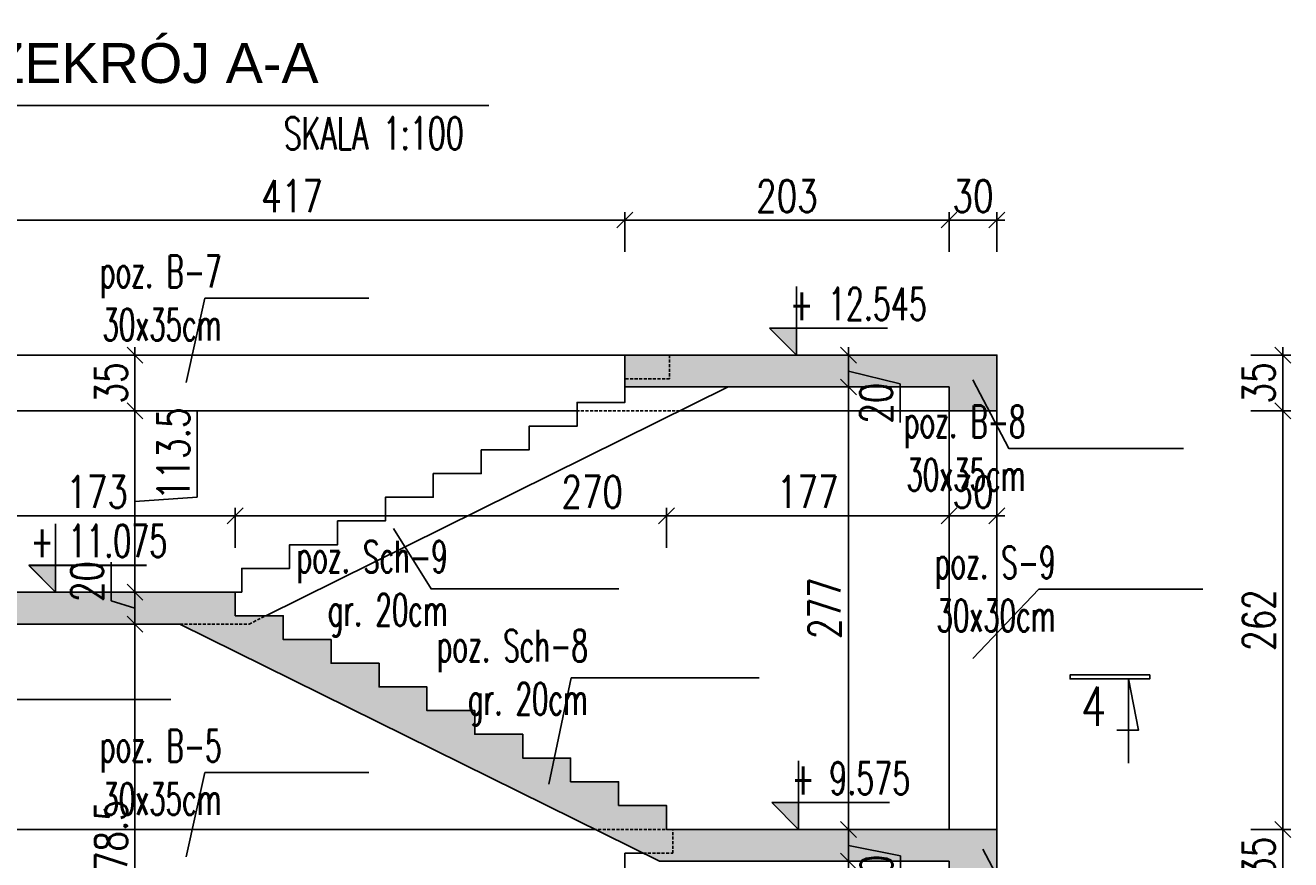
# Model space of a CAD drawing. Header units: millimetres. Extents: x -303 to 588072, y -379 to 357555.
# Tile 20 of 88: x 538080 to 538873, y 337100 to 337623. Entities that reach past the tile are written whole.
import ezdxf

# ---------------------------------------------------------------- set-up
doc = ezdxf.new("R2010")
doc.units = ezdxf.units.MM
doc.header["$LTSCALE"] = 0.15
doc.header["$MEASUREMENT"] = 0
doc.header["$PDSIZE"] = -5
doc.linetypes.add('DASHED', pattern=[19.05, 12.7, -6.35])
for name, color, linetype in [('1', 2, 'Continuous'), ('3', 4, 'Continuous'), ('5', 8, 'Continuous'), ('RFD_1', 2, 'Continuous'), ('RFD_2', 4, 'DASHED'), ('RFD_3', 4, 'Continuous'), ('RFD_5', 8, 'Continuous'), ('RFD_5 @ 10', 8, 'Continuous')]:
    doc.layers.add(name, color=color, linetype=linetype)
doc.styles.add('ARIAL', font='arial.ttf')
doc.styles.get("Standard").update_dxf_attribs({"font": 'simplex.shx', "width": 0.75})
doc.styles.add('txt3', font='simplex.shx', dxfattribs={"width": 0.75, "height": 20})
doc.dimstyles.new('opis 1.1', dxfattribs={"dimscale": 0, "dimtxt": 2, "dimasz": 1, "dimexe": 0.5, "dimexo": 1, "dimgap": 0, "dimtad": 0, "dimdec": 1, "dimrnd": 0.5, "dimdsep": 46, "dimtxsty": 'Standard', "dimblk1": 'OBLIQUE', "dimblk2": 'OBLIQUE', "dimsah": 1, "dimcen": 1, "dimdle": 0.5, "dimclrd": 256, "dimclre": 256, "dimclrt": 4, "dimadec": 0, "dimazin": 2, "dimtm": 1e-09, "dimtfac": 0.75, "dimtdec": 1, "dimtmove": 0, "dimatfit": 3, "dimfxl": 0, "dimtvp": 0.75, "dimtolj": 1, "dimtzin": 0, "dimlwd": -1, "dimlwe": -1, "dimarcsym": 0})

# ---------------------------------------------------------------- blocks, each defined once
blk = doc.blocks.new('asdddd')
at = {"layer": '5'}
blk.add_line((538151.36, 335098.69), (538077.55, 335098.69), dxfattribs=at)
at = {"layer": 'RFD_5'}
for points in [[(538094.32, 335124.77), (538094.32, 335098.69)], [(538077.55, 335098.69), (538094.32, 335081.92)], [(538094.32, 335081.92), (538094.32, 335098.69)]]:
    blk.add_lwpolyline(points, dxfattribs=at)
blk = doc.blocks.new('324r232')
at = {"layer": 'RFD_5'}
blk.add_hatch(color=256, dxfattribs=at).paths.add_polyline_path([(0, 16.56), (-16.56, 16.56), (0, 0)])
at = {"layer": '5'}
blk.add_line((56.33, 16.56), (-16.56, 16.56), dxfattribs=at)
at = {"layer": 'RFD_5'}
for points in [[(0, 42.33), (0, 16.56)], [(-16.56, 16.56), (0, 0)], [(0, 0), (0, 16.56)]]:
    blk.add_lwpolyline(points, dxfattribs=at)
blk = doc.blocks.new('_Oblique')
at = {"color": 0, "linetype": 'ByBlock', "lineweight": -2}
blk.add_line((-0.5, -0.5), (0.5, 0.5), dxfattribs=at)
blk = doc.blocks.new('*D1059')
at = {"layer": 'Defpoints', "color": 0, "lineweight": 80}
for p in [(537762.99, 337232.65), (538009, 337232.65), (538084.16, 337119)]:
    blk.add_point(p, dxfattribs=at)
at = {"layer": 'RFD_5'}
for p, q in [((537782.99, 337232.65), (537757.99, 337232.65)), ((537762.99, 337114), (537762.99, 337237.65)), ((537782.99, 337119), (537757.99, 337119))]:
    blk.add_line(p, q, dxfattribs=at)
at = {"layer": 'RFD_5', "xscale": 10, "yscale": 10, "zscale": 10}
for p, rotation in [((537762.99, 337232.65), 90), ((537762.99, 337119), 270)]:
    blk.add_blockref('_Oblique', p, dxfattribs=dict(at, rotation=rotation))
at = {"layer": 'RFD_5', "color": 4, "insert": (537747.99, 337175.82), "char_height": 20, "attachment_point": 5, "rotation": 90}
blk.add_mtext('\\A1;113.5', dxfattribs=at)
blk = doc.blocks.new('*D1063')
at = {"layer": 'Defpoints', "color": 0, "lineweight": 80}
for p in [(538689, 337416.15), (538689, 337381.15), (538868, 337381.15)]:
    blk.add_point(p, dxfattribs=at)
at = {"layer": 'RFD_5'}
for p, q in [((538868, 337421.15), (538868, 337376.15)), ((538848, 337416.15), (538873, 337416.15)), ((538848, 337381.15), (538873, 337381.15))]:
    blk.add_line(p, q, dxfattribs=at)
at = {"layer": 'RFD_5', "xscale": 10, "yscale": 10, "zscale": 10}
for p, rotation in [((538868, 337416.15), 90), ((538868, 337381.15), 270)]:
    blk.add_blockref('_Oblique', p, dxfattribs=dict(at, rotation=rotation))
at = {"layer": 'RFD_5', "color": 4, "insert": (538853, 337398.65), "char_height": 20, "attachment_point": 5, "rotation": 90}
blk.add_mtext('\\A1;35', dxfattribs=at)
blk = doc.blocks.new('*D1064')
at = {"layer": 'Defpoints', "color": 0, "lineweight": 80}
for p in [(538689, 337381.15), (538689, 337119), (538868.01, 337119)]:
    blk.add_point(p, dxfattribs=at)
at = {"layer": 'RFD_5'}
for p, q in [((538848.01, 337381.15), (538873.01, 337381.15)), ((538868.01, 337386.15), (538868.01, 337114)), ((538848.01, 337119), (538873.01, 337119))]:
    blk.add_line(p, q, dxfattribs=at)
at = {"layer": 'RFD_5', "xscale": 10, "yscale": 10, "zscale": 10}
for p, rotation in [((538868.01, 337381.15), 90), ((538868.01, 337119), 270)]:
    blk.add_blockref('_Oblique', p, dxfattribs=dict(at, rotation=rotation))
at = {"layer": 'RFD_5', "color": 4, "insert": (538853.01, 337250.08), "char_height": 20, "attachment_point": 5, "rotation": 90}
blk.add_mtext('\\A1;262', dxfattribs=at)
blk = doc.blocks.new('*D1065')
at = {"layer": 'Defpoints', "color": 0, "lineweight": 80}
for p in [(538689, 337119), (538689, 337084), (538868.01, 337084)]:
    blk.add_point(p, dxfattribs=at)
at = {"layer": 'RFD_5'}
for p, q in [((538848.01, 337119), (538873.01, 337119)), ((538868.01, 337124), (538868.01, 337079)), ((538848.01, 337084), (538873.01, 337084))]:
    blk.add_line(p, q, dxfattribs=at)
at = {"layer": 'RFD_5', "xscale": 10, "yscale": 10, "zscale": 10}
for p, rotation in [((538868.01, 337119), 90), ((538868.01, 337084), 270)]:
    blk.add_blockref('_Oblique', p, dxfattribs=dict(at, rotation=rotation))
at = {"layer": 'RFD_5', "color": 4, "insert": (538853.01, 337101.5), "char_height": 20, "attachment_point": 5, "rotation": 90}
blk.add_mtext('\\A1;35', dxfattribs=at)
blk = doc.blocks.new('*D1082')
at = {"layer": 'Defpoints', "color": 0, "lineweight": 80}
for p in [(538149.15, 337267.65), (538167.29, 337267.65), (538167.98, 337247.65)]:
    blk.add_point(p, dxfattribs=at)
at = {"layer": 'RFD_5'}
for p, q in [((538134.15, 337286.43), (538134.15, 337262.15)), ((538149.15, 337242.65), (538149.15, 337272.65)), ((538134.15, 337262.15), (538149.15, 337257.65)), ((538157.29, 337267.65), (538144.15, 337267.65)), ((538157.98, 337247.65), (538144.15, 337247.65))]:
    blk.add_line(p, q, dxfattribs=at)
at = {"layer": 'RFD_5', "xscale": 10, "yscale": 10, "zscale": 10}
for p, rotation in [((538149.15, 337267.65), 90), ((538149.15, 337247.65), 270)]:
    blk.add_blockref('_Oblique', p, dxfattribs=dict(at, rotation=rotation))
at = {"layer": 'RFD_5', "color": 4, "insert": (538119.15, 337274.29), "char_height": 20, "attachment_point": 5, "rotation": 90}
blk.add_mtext('\\A1;20', dxfattribs=at)
blk = doc.blocks.new('*D1083')
at = {"layer": 'Defpoints', "color": 0, "lineweight": 80}
for p in [(538149.15, 337381.15), (538182.61, 337381.15), (538167.29, 337267.65)]:
    blk.add_point(p, dxfattribs=at)
at = {"layer": 'RFD_5'}
for p, q in [((538169.15, 337381.15), (538144.15, 337381.15)), ((538149.15, 337262.65), (538149.15, 337386.15)), ((538188.2, 337381.46), (538188.2, 337327.18)), ((538188.2, 337327.18), (538149.15, 337324.4)), ((538157.29, 337267.65), (538144.15, 337267.65))]:
    blk.add_line(p, q, dxfattribs=at)
at = {"layer": 'RFD_5', "xscale": 10, "yscale": 10, "zscale": 10}
for p, rotation in [((538149.15, 337381.15), 90), ((538149.15, 337267.65), 270)]:
    blk.add_blockref('_Oblique', p, dxfattribs=dict(at, rotation=rotation))
at = {"layer": 'RFD_5', "color": 4, "insert": (538173.2, 337354.32), "char_height": 20, "attachment_point": 5, "rotation": 90}
blk.add_mtext('\\A1;113.5', dxfattribs=at)
blk = doc.blocks.new('*D1084')
at = {"layer": 'Defpoints', "color": 0, "lineweight": 80}
for p in [(538149.15, 337416.15), (538183.86, 337416.15), (538182.61, 337381.15)]:
    blk.add_point(p, dxfattribs=at)
at = {"layer": 'RFD_5'}
for p, q in [((538149.15, 337376.15), (538149.15, 337421.15)), ((538169.15, 337416.15), (538144.15, 337416.15)), ((538169.15, 337381.15), (538144.15, 337381.15))]:
    blk.add_line(p, q, dxfattribs=at)
at = {"layer": 'RFD_5', "xscale": 10, "yscale": 10, "zscale": 10}
for p, rotation in [((538149.15, 337416.15), 90), ((538149.15, 337381.15), 270)]:
    blk.add_blockref('_Oblique', p, dxfattribs=dict(at, rotation=rotation))
at = {"layer": 'RFD_5', "color": 4, "insert": (538134.15, 337398.65), "char_height": 20, "attachment_point": 5, "rotation": 90}
blk.add_mtext('\\A1;35', dxfattribs=at)
blk = doc.blocks.new('*D1090')
at = {"layer": 'Defpoints', "color": 0, "lineweight": 80}
for p in [(538149.15, 337247.65), (538167.98, 337247.65), (538160.9, 336969)]:
    blk.add_point(p, dxfattribs=at)
at = {"layer": 'RFD_5'}
for p, q in [((538157.98, 337247.65), (538144.15, 337247.65)), ((538149.15, 336964), (538149.15, 337252.65)), ((538150.9, 336969), (538144.15, 336969))]:
    blk.add_line(p, q, dxfattribs=at)
at = {"layer": 'RFD_5', "xscale": 10, "yscale": 10, "zscale": 10}
for p, rotation in [((538149.15, 337247.65), 90), ((538149.15, 336969), 270)]:
    blk.add_blockref('_Oblique', p, dxfattribs=dict(at, rotation=rotation))
at = {"layer": 'RFD_5', "color": 4, "insert": (538134.15, 337108.32), "char_height": 20, "attachment_point": 5, "rotation": 90}
blk.add_mtext('\\A1;278.5', dxfattribs=at)
blk = doc.blocks.new('*D1095')
at = {"layer": 'Defpoints', "color": 0, "lineweight": 80}
for p in [(538582.75, 337099), (538596.05, 337099), (538590.97, 336819)]:
    blk.add_point(p, dxfattribs=at)
at = {"layer": 'RFD_5'}
for p, q in [((538596.05, 336814), (538596.05, 337104)), ((538592.75, 337099), (538601.05, 337099)), ((538596.05, 336819), (538601.05, 336819))]:
    blk.add_line(p, q, dxfattribs=at)
at = {"layer": 'RFD_5', "xscale": 10, "yscale": 10, "zscale": 10}
for p, rotation in [((538596.05, 337099), 90), ((538596.05, 336819), 270)]:
    blk.add_blockref('_Oblique', p, dxfattribs=dict(at, rotation=rotation))
at = {"layer": 'RFD_5', "color": 4, "insert": (538581.05, 336959), "char_height": 20, "attachment_point": 5, "rotation": 90}
blk.add_mtext('\\A1;280', dxfattribs=at)
blk = doc.blocks.new('*D1096')
at = {"layer": 'Defpoints', "color": 0, "lineweight": 80}
for p in [(538590.5, 337119), (538596.05, 337119), (538582.75, 337099)]:
    blk.add_point(p, dxfattribs=at)
at = {"layer": 'RFD_5'}
for p, q in [((538596.05, 337094), (538596.05, 337124)), ((538596.05, 337119), (538601.05, 337119)), ((538628.58, 337102.42), (538596.05, 337109)), ((538592.75, 337099), (538601.05, 337099)), ((538628.58, 337078.13), (538628.58, 337102.42))]:
    blk.add_line(p, q, dxfattribs=at)
at = {"layer": 'RFD_5', "xscale": 10, "yscale": 10, "zscale": 10}
for p, rotation in [((538596.05, 337119), 90), ((538596.05, 337099), 270)]:
    blk.add_blockref('_Oblique', p, dxfattribs=dict(at, rotation=rotation))
at = {"layer": 'RFD_5', "color": 4, "insert": (538613.58, 337090.27), "char_height": 20, "attachment_point": 5, "rotation": 90}
blk.add_mtext('\\A1;20', dxfattribs=at)
blk = doc.blocks.new('*D1097')
at = {"layer": 'Defpoints', "color": 0, "lineweight": 80}
for p in [(538596.05, 337396.15), (538603.55, 337396.15), (538590.5, 337119)]:
    blk.add_point(p, dxfattribs=at)
at = {"layer": 'RFD_5'}
for p, q in [((538596.05, 337114), (538596.05, 337401.15)), ((538596.05, 337396.15), (538591.05, 337396.15)), ((538596.05, 337119), (538601.05, 337119))]:
    blk.add_line(p, q, dxfattribs=at)
at = {"layer": 'RFD_5', "xscale": 10, "yscale": 10, "zscale": 10}
for p, rotation in [((538596.05, 337396.15), 90), ((538596.05, 337119), 270)]:
    blk.add_blockref('_Oblique', p, dxfattribs=dict(at, rotation=rotation))
at = {"layer": 'RFD_5', "color": 4, "insert": (538581.05, 337257.58), "char_height": 20, "attachment_point": 5, "rotation": 90}
blk.add_mtext('\\A1;277', dxfattribs=at)
blk = doc.blocks.new('*D1098')
at = {"layer": 'Defpoints', "color": 0, "lineweight": 80}
for p in [(538596.05, 337416.15), (538606.47, 337416.15), (538603.55, 337396.15)]:
    blk.add_point(p, dxfattribs=at)
at = {"layer": 'RFD_5'}
for p, q in [((538596.05, 337391.15), (538596.05, 337421.15)), ((538596.47, 337416.15), (538591.05, 337416.15)), ((538628.35, 337398.15), (538596.05, 337406.15)), ((538628.35, 337373.86), (538628.35, 337398.15)), ((538596.05, 337396.15), (538591.05, 337396.15))]:
    blk.add_line(p, q, dxfattribs=at)
at = {"layer": 'RFD_5', "xscale": 10, "yscale": 10, "zscale": 10}
for p, rotation in [((538596.05, 337416.15), 90), ((538596.05, 337396.15), 270)]:
    blk.add_blockref('_Oblique', p, dxfattribs=dict(at, rotation=rotation))
at = {"layer": 'RFD_5', "color": 4, "insert": (538613.35, 337386.01), "char_height": 20, "attachment_point": 5, "rotation": 90}
blk.add_mtext('\\A1;20', dxfattribs=at)
blk = doc.blocks.new('*D1105')
at = {"layer": 'Defpoints', "color": 0, "lineweight": 80}
for p in [(538456, 337500.76), (538039, 337416.15), (538456, 337416.15)]:
    blk.add_point(p, dxfattribs=at)
at = {"layer": 'RFD_5'}
for p, q in [((538034, 337500.76), (538461, 337500.76)), ((538039, 337480.76), (538039, 337505.76)), ((538456, 337480.76), (538456, 337505.76))]:
    blk.add_line(p, q, dxfattribs=at)
at = {"layer": 'RFD_5', "xscale": 10, "yscale": 10, "zscale": 10, "rotation": 180}
blk.add_blockref('_Oblique', (538039, 337500.76), dxfattribs=at)
at = {"layer": 'RFD_5', "xscale": 10, "yscale": 10, "zscale": 10}
blk.add_blockref('_Oblique', (538456, 337500.76), dxfattribs=at)
at = {"layer": 'RFD_5', "color": 4, "insert": (538247.5, 337515.76), "char_height": 20, "attachment_point": 5}
blk.add_mtext('\\A1;417', dxfattribs=at)
blk = doc.blocks.new('*D1106')
at = {"layer": 'Defpoints', "color": 0, "lineweight": 80}
for p in [(538659, 337500.76), (538456, 337416.15), (538659, 337396.15)]:
    blk.add_point(p, dxfattribs=at)
at = {"layer": 'RFD_5'}
for p, q in [((538451, 337500.76), (538664, 337500.76)), ((538456, 337480.76), (538456, 337505.76)), ((538659, 337480.76), (538659, 337505.76))]:
    blk.add_line(p, q, dxfattribs=at)
at = {"layer": 'RFD_5', "xscale": 10, "yscale": 10, "zscale": 10, "rotation": 180}
blk.add_blockref('_Oblique', (538456, 337500.76), dxfattribs=at)
at = {"layer": 'RFD_5', "xscale": 10, "yscale": 10, "zscale": 10}
blk.add_blockref('_Oblique', (538659, 337500.76), dxfattribs=at)
at = {"layer": 'RFD_5', "color": 4, "insert": (538557.5, 337515.76), "char_height": 20, "attachment_point": 5}
blk.add_mtext('\\A1;203', dxfattribs=at)
blk = doc.blocks.new('*D1107')
at = {"layer": 'Defpoints', "color": 0, "lineweight": 80}
for p in [(538689, 337500.76), (538689, 337418.15), (538659, 337396.15)]:
    blk.add_point(p, dxfattribs=at)
at = {"layer": 'RFD_5'}
for p, q in [((538654, 337500.76), (538694, 337500.76)), ((538659, 337480.76), (538659, 337505.76)), ((538689, 337480.76), (538689, 337505.76))]:
    blk.add_line(p, q, dxfattribs=at)
at = {"layer": 'RFD_5', "xscale": 10, "yscale": 10, "zscale": 10, "rotation": 180}
blk.add_blockref('_Oblique', (538659, 337500.76), dxfattribs=at)
at = {"layer": 'RFD_5', "xscale": 10, "yscale": 10, "zscale": 10}
blk.add_blockref('_Oblique', (538689, 337500.76), dxfattribs=at)
at = {"layer": 'RFD_5', "color": 4, "insert": (538674, 337515.76), "char_height": 20, "attachment_point": 5}
blk.add_mtext('\\A1;30', dxfattribs=at)
blk = doc.blocks.new('*D1109')
at = {"layer": 'Defpoints', "color": 0, "lineweight": 80}
for p in [(538211.94, 337315.43), (538039, 337267.65), (538211.94, 337267.65)]:
    blk.add_point(p, dxfattribs=at)
at = {"layer": 'RFD_5'}
for p, q in [((538039, 337295.43), (538039, 337320.43)), ((538211.94, 337295.43), (538211.94, 337320.43)), ((538034, 337315.43), (538216.94, 337315.43))]:
    blk.add_line(p, q, dxfattribs=at)
at = {"layer": 'RFD_5', "xscale": 10, "yscale": 10, "zscale": 10, "rotation": 180}
blk.add_blockref('_Oblique', (538039, 337315.43), dxfattribs=at)
at = {"layer": 'RFD_5', "xscale": 10, "yscale": 10, "zscale": 10}
blk.add_blockref('_Oblique', (538211.94, 337315.43), dxfattribs=at)
at = {"layer": 'RFD_5', "color": 4, "insert": (538125.47, 337330.43), "char_height": 20, "attachment_point": 5}
blk.add_mtext('\\A1;173', dxfattribs=at)
blk = doc.blocks.new('*D1110')
at = {"layer": 'Defpoints', "color": 0, "lineweight": 80}
for p in [(538482, 337315.43), (538211.94, 337267.65), (538482, 337134)]:
    blk.add_point(p, dxfattribs=at)
at = {"layer": 'RFD_5'}
for p, q in [((538211.94, 337295.43), (538211.94, 337320.43)), ((538482, 337295.43), (538482, 337320.43)), ((538206.94, 337315.43), (538487, 337315.43))]:
    blk.add_line(p, q, dxfattribs=at)
at = {"layer": 'RFD_5', "xscale": 10, "yscale": 10, "zscale": 10, "rotation": 180}
blk.add_blockref('_Oblique', (538211.94, 337315.43), dxfattribs=at)
at = {"layer": 'RFD_5', "xscale": 10, "yscale": 10, "zscale": 10}
blk.add_blockref('_Oblique', (538482, 337315.43), dxfattribs=at)
at = {"layer": 'RFD_5', "color": 4, "insert": (538435.57, 337330.43), "char_height": 20, "attachment_point": 5}
blk.add_mtext('\\A1;270', dxfattribs=at)
blk = doc.blocks.new('*D1111')
at = {"layer": 'Defpoints', "color": 0, "lineweight": 80}
for p in [(538659, 337315.43), (538659, 337152.55), (538482, 337134)]:
    blk.add_point(p, dxfattribs=at)
at = {"layer": 'RFD_5'}
for p, q in [((538482, 337295.43), (538482, 337320.43)), ((538659, 337295.43), (538659, 337320.43)), ((538477, 337315.43), (538664, 337315.43))]:
    blk.add_line(p, q, dxfattribs=at)
at = {"layer": 'RFD_5', "xscale": 10, "yscale": 10, "zscale": 10, "rotation": 180}
blk.add_blockref('_Oblique', (538482, 337315.43), dxfattribs=at)
at = {"layer": 'RFD_5', "xscale": 10, "yscale": 10, "zscale": 10}
blk.add_blockref('_Oblique', (538659, 337315.43), dxfattribs=at)
at = {"layer": 'RFD_5', "color": 4, "insert": (538570.5, 337330.43), "char_height": 20, "attachment_point": 5}
blk.add_mtext('\\A1;177', dxfattribs=at)
blk = doc.blocks.new('*D1112')
at = {"layer": 'Defpoints', "color": 0, "lineweight": 80}
for p in [(538689, 337315.43), (538659, 337152.55), (538689, 337156.64)]:
    blk.add_point(p, dxfattribs=at)
at = {"layer": 'RFD_5'}
for p, q in [((538659, 337295.43), (538659, 337320.43)), ((538689, 337295.43), (538689, 337320.43)), ((538654, 337315.43), (538694, 337315.43))]:
    blk.add_line(p, q, dxfattribs=at)
at = {"layer": 'RFD_5', "xscale": 10, "yscale": 10, "zscale": 10, "rotation": 180}
blk.add_blockref('_Oblique', (538659, 337315.43), dxfattribs=at)
at = {"layer": 'RFD_5', "xscale": 10, "yscale": 10, "zscale": 10}
blk.add_blockref('_Oblique', (538689, 337315.43), dxfattribs=at)
at = {"layer": 'RFD_5', "color": 4, "insert": (538674, 337330.43), "char_height": 20, "attachment_point": 5}
blk.add_mtext('\\A1;30', dxfattribs=at)

msp = doc.modelspace()

# ---------------------------------------------------------------- hatches: boundary and pattern name
at = {"layer": 'RFD_5'}
h = msp.add_hatch(dxfattribs=at)
h.set_pattern_fill('ANSI33', color=256, scale=50)
h.set_pattern_definition([(45, (2554.817, 2088.006), (-8.83883476, 8.83883476), []), (45, (2563.656, 2088.006), (-8.83883476, 8.83883476), [6.25, -3.125])])
h.paths.add_polyline_path([(537809.24, 335731.67), (537809.24, 335691.67), (538729, 335691.67), (538729, 335731.67), (538689, 335731.67), (538689, 336219.41), (538482, 336219.41), (538482, 336234.41), (538452, 336234.41), (538452, 336249.41), (538422, 336249.41), (538422, 336264.41), (538392, 336264.41), (538392, 336279.41), (538362, 336279.41), (538362, 336294.41), (538332, 336294.41), (538332, 336309.41), (538302, 336309.41), (538302, 336324.41), (538272, 336324.41), (538272, 336339.41), (538242, 336339.41), (538242, 336354.41), (538212, 336354.41), (538212, 336369.41), (538039, 336369.41), (538039, 336649.41), (538177.28, 336649.41), (538477.28, 336499.41), (538659, 336499.41), (538659, 336484.41), (538689, 336484.41), (538689, 336503), (538689, 336519.41), (538689, 336519.41), (538689, 336519.41), (538482, 336519.41), (538482, 336534.41), (538452, 336534.41), (538452, 336549.41), (538422, 336549.41), (538422, 336564.41), (538392, 336564.41), (538392, 336579.41), (538362, 336579.41), (538362, 336594.41), (538332, 336594.41), (538332, 336609.41), (538302, 336609.41), (538302, 336624.41), (538272, 336624.41), (538272, 336639.41), (538242, 336639.41), (538242, 336654.41), (538212, 336654.41), (538212, 336669.41), (538009, 336669.41), (538009, 335731.67)])
h.paths.add_polyline_path([(538039, 336349.41), (538039, 335731.67), (538659, 335731.67), (538659, 336199.41), (538477.28, 336199.41), (538177.28, 336349.41)], flags=16)
h.paths.add_polyline_path([(538009, 336969), (538212, 336969), (538212, 336954), (538242, 336954), (538242, 336939), (538272, 336939), (538272, 336924), (538302, 336924), (538302, 336909), (538332, 336909), (538332, 336894), (538362, 336894), (538362, 336879), (538392, 336879), (538392, 336864), (538422, 336864), (538422, 336849), (538452, 336849), (538452, 336834), (538482, 336834), (538482, 336819), (538514, 336819), (538659, 336819), (538659, 336819), (538689, 336819), (538689, 336784), (538659, 336784), (538659, 336799), (538478.81, 336799), (538178.81, 336949), (538039, 336949), (538039, 336934), (538009, 336934)])
h.paths.add_polyline_path([(538009, 337232.65), (538039, 337232.65), (538038.94, 337247.65), (538177.32, 337247.65), (538477.61, 337099.01), (538659, 337098.99), (538659, 337084), (538689, 337084), (538689, 337101.01), (538689, 337101.01), (538689, 337119), (538482, 337119), (538482, 337134), (538452, 337134), (538452, 337148.85), (538422, 337148.85), (538422, 337163.7), (538392, 337163.7), (538392, 337178.55), (538362, 337178.55), (538362, 337193.4), (538332, 337193.4), (538332, 337208.25), (538302, 337208.25), (538302, 337223.1), (538272, 337223.1), (538272, 337237.95), (538242, 337237.95), (538242, 337252.8), (538211.94, 337252.8), (538211.94, 337267.65), (538009, 337267.65)])
h.paths.add_polyline_path([(538456, 337396.15), (538456, 337416.15), (538689, 337416.15), (538689, 337381.15), (538659, 337381.15), (538659, 337396.15)])
h.paths.add_polyline_path([(538009, 337381.15), (538009, 337416.15), (538039, 337416.15), (538039, 337381.15)])

# ---------------------------------------------------------------- linework, layer by layer
at = {"layer": 'RFD_1'}
for points in [[(538659, 337396.15), (538456, 337396.15), (538456, 337416.15), (538689, 337416.15), (538689, 337381.15), (538659, 337381.15), (538659, 337396.15)], [(538009, 337267.65), (538211.94, 337267.65), (538211.94, 337252.8), (538242, 337252.8), (538242, 337237.95), (538272, 337237.95), (538272, 337223.1), (538302, 337223.1), (538302, 337208.25), (538332, 337208.25), (538332, 337193.4), (538362, 337193.4), (538362, 337178.55), (538392, 337178.55), (538392, 337163.7), (538422, 337163.7), (538422, 337148.85), (538452, 337148.85), (538452, 337134), (538482, 337134), (538482, 337119), (538689, 337119), (538689, 337101.01), (538689, 337101.01)], [(538659, 337119.01), (538659, 337119.01), (538689, 337119.01), (538689, 337084), (538659, 337084), (538659, 337098.99), (538477.61, 337099.01), (538177.32, 337247.65), (538038.94, 337247.65)], [(538771.52, 337160.56), (538771.52, 337213.21), (538777.65, 337181.09), (538764.13, 337181.09)]]:
    msp.add_lwpolyline(points, dxfattribs=at)
msp.add_lwpolyline([(538784.7, 337215.78), (538784.7, 337213.21), (538734.81, 337213.21), (538734.81, 337215.78)], close=True, dxfattribs=at)
at = {"layer": 'RFD_2'}
msp.add_line((538490.38, 337381.15), (538426, 337381.15), dxfattribs=at)
for points in [[(538659, 337416.15), (538484, 337416.15), (538484, 337401.3), (538456, 337401.3)], [(538177.32, 337247.65), (538220.68, 337247.65), (538231.08, 337252.8)], [(538484, 337119), (538437.22, 337119)], [(538467.52, 337104), (538486, 337104), (538486, 337119), (538486, 337119)]]:
    msp.add_lwpolyline(points, dxfattribs=at)
at = {"layer": 'RFD_3'}
msp.add_line((538689, 337381.15), (538689, 337119), dxfattribs=at)
for points in [[(538039, 337416.15), (538456, 337416.15)], [(538437.22, 337416.15), (538039, 337416.15), (538039, 337381.15), (538426, 337381.15)], [(538456, 337396.15), (538456, 337386.45), (538426, 337386.45), (538426, 337371.6), (538396, 337371.6), (538396, 337356.75), (538366, 337356.75), (538366, 337341.9), (538336, 337341.9), (538336, 337327.05), (538306, 337327.05), (538306, 337312.2), (538276, 337312.2), (538276, 337297.35), (538246, 337297.35), (538246, 337282.5), (538216, 337282.5), (538216, 337267.65), (538211.94, 337267.65)], [(538231.08, 337252.8), (538520.68, 337396.15), (538659, 337396.15), (538659, 337396.15)], [(538488.37, 337381.15), (538659, 337381.15), (538659, 337396.15)], [(538437.22, 337119), (538039, 337119), (538039, 337084), (538426, 337084)], [(538212, 336969), (538216, 336969), (538216, 336984), (538246, 336984), (538246, 336999), (538276, 336999), (538276, 337014), (538306, 337014), (538306, 337029), (538336, 337029), (538336, 337044), (538366, 337044), (538366, 337059), (538396, 337059), (538396, 337074), (538426, 337074), (538426, 337089), (538456, 337089), (538456, 337104), (538467.52, 337104)]]:
    msp.add_lwpolyline(points, dxfattribs=at)
msp.add_lwpolyline([(538689, 337381.15), (538659, 337381.15), (538659, 337119), (538689, 337119)], close=True, dxfattribs=at)
at = {"layer": 'RFD_5'}
msp.add_line((538006.46, 337572.57), (538370.84, 337572.57), dxfattribs=at)
for points in [[(538295.66, 337451.69), (538192.9, 337451.69), (538181.18, 337398.92)], [(538805.9, 337357.68), (538696.44, 337357.68), (538674, 337400.65)], [(538818.04, 337269.43), (538715.29, 337269.43), (538673.88, 337226.05)], [(538171.68, 337200.31), (538058.92, 337200.31), (538025.3, 337246.69)], [(538540.06, 337213.93), (538422.35, 337213.93), (538408.42, 337147.28)], [(538295.66, 337154.54), (538192.9, 337154.54), (538181.18, 337101.77)], [(538812.46, 337050.88), (538709.7, 337050.88), (538680.21, 337106.63)]]:
    msp.add_lwpolyline(points, dxfattribs=at)
at = {"layer": 'RFD_5', "elevation": -40}
msp.add_lwpolyline([(538452.29, 337269.68), (538334.59, 337269.68), (538311.13, 337307.4)], dxfattribs=at)

# ---------------------------------------------------------------- block references
at = {"layer": 'RFD_5', "color": 3}
for p in [(469.1, 2334.23), (5.01, 2185.73), (470.41, 2037.09)]:
    msp.add_blockref('asdddd', p, dxfattribs=at)
at = {"layer": 'RFD_5', "xscale": 1.012500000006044, "yscale": 1.012500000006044, "zscale": 1.012500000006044, "rotation": 359.9999986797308}
for p in [(538563.41, 337416.15), (538099.33, 337267.65), (538564.73, 337119)]:
    msp.add_blockref('324r232', p, dxfattribs=at)

# ---------------------------------------------------------------- texts
at = {"layer": '1', "insert": (538137.08, 337598.91), "char_height": 25, "attachment_point": 5, "style": 'ARIAL'}
msp.add_mtext('PRZEKRÓJ A-A', dxfattribs=at)
at = {"layer": '3', "char_height": 20.25, "width": 129.9198, "style": 'txt3'}
for s, insert, attachment_point, rotation in [('{\\W0.65;SKALA 1:100}', (538242.29, 337565.2), 1, 360), ('{\\W0.65;+ 12.545}', (538645.16, 337458.33), 3, 0), ('{\\W0.65;+ 11.075}', (538169.39, 337309.83), 3, 0), ('{\\W0.65;+ 9.575}', (538634.75, 337161.19), 3, 0)]:
    msp.add_mtext(s, dxfattribs=dict(at, insert=insert, attachment_point=attachment_point, rotation=rotation))
at = {"layer": '3', "color": 4, "char_height": 20, "attachment_point": 6, "rotation": 359.99978, "style": 'txt3'}
for s, insert in [('{\\Fsimplex.shx;\\W7.63158; }{\\A1;\\W0.80000x;poz. B-7}\\P{\\Fsimplex.shx;\\W7.63158; }{\\A1;\\W0.80000x;30x35cm}', (538203.34, 337451.87, 40)), ('{\\Fsimplex.shx;\\W7.63158; }{\\A1;\\W0.80000x;poz. B-8}\\P{\\Fsimplex.shx;\\W7.63158; }{\\A1;\\W0.80000x;30x35cm}', (538706.88, 337357.85, 40)), ('{\\Fsimplex.shx;\\W9.47368; }{\\A1;\\W0.80000x;poz. Sch-9}\\P{\\Fsimplex.shx;\\W9.47368; }{\\A1;\\W0.80000x;gr. 20cm}', (538345.02, 337269.86)), ('{\\Fsimplex.shx;\\W7.52632; }{\\A1;\\W0.80000x;poz. S-9}\\P{\\Fsimplex.shx;\\W7.52632; }{\\A1;\\W0.80000x;30x30cm}', (538725.72, 337269.6, 40)), ('{\\Fsimplex.shx;\\W9.52632; }{\\A1;\\W0.80000x;poz. Sch-8}\\P{\\Fsimplex.shx;\\W9.52632; }{\\A1;\\W0.80000x;gr. 20cm}', (538432.79, 337214.11, 40)), ('{\\Fsimplex.shx;\\W7.63158; }{\\A1;\\W0.80000x;poz. B-5}\\P{\\Fsimplex.shx;\\W7.63158; }{\\A1;\\W0.80000x;30x35cm}', (538203.34, 337154.72, 40))]:
    msp.add_mtext(s, dxfattribs=dict(at, insert=insert))
at = {"layer": 'RFD_1', "insert": (538757.5, 337183.78), "char_height": 24.58, "width": 4558.2211, "attachment_point": 9}
msp.add_mtext('4', dxfattribs=at)

# ---------------------------------------------------------------- dimensions: what is measured, and where the dimension line sits
at = {"layer": 'RFD_5 @ 10', "color": 3}
for base, p1, p2, picture, middle in [((538456, 337500.76), (538039, 337416.15), (538456, 337416.15), '*D1105', (538247.5, 337515.76)), ((538659, 337500.76), (538456, 337416.15), (538659, 337396.15), '*D1106', (538557.5, 337515.76)), ((538689, 337500.76), (538659, 337396.15), (538689, 337418.15), '*D1107', (538674, 337515.76)), ((538211.94, 337315.43), (538039, 337267.65), (538211.94, 337267.65), '*D1109', (538125.47, 337330.43)), ((538659, 337315.43), (538482, 337134), (538659, 337152.55), '*D1111', (538570.5, 337330.43)), ((538689, 337315.43), (538659, 337152.55), (538689, 337156.64), '*D1112', (538674, 337330.43))]:
    dim = msp.add_linear_dim(base=base, p1=p1, p2=p2, dimstyle='opis 1.1', override={"dimscale": 0, "dimtmove": 1}, dxfattribs=at)
    dim.commit()
    dim.dimension.update_dxf_attribs({"geometry": picture, "text_midpoint": middle})
for base, p1, p2, override, picture, middle in [((538149.15, 337416.15), (538182.61, 337381.15), (538183.86, 337416.15), {"dimscale": 0, "dimtmove": 1}, '*D1084', (538134.15, 337398.65)), ((538868, 337381.15), (538689, 337416.15), (538689, 337381.15), {"dimscale": 0}, '*D1063', (538853, 337398.65)), ((538596.0485, 337396.1491), (538590.4994, 337119.0041), (538603.5506, 337396.1491), {"dimscale": 0, "dimtmove": 1}, '*D1097', (538581.0485, 337257.5766)), ((538868.0051, 337119.0042), (538688.9993, 337381.1491), (538688.9994, 337119.0042), {"dimscale": 0, "dimtmove": 1}, '*D1064', (538853.0051, 337250.0766)), ((538149.15, 337267.65), (538167.98, 337247.65), (538167.29, 337267.65), {"dimscale": 0, "dimtmove": 1}, '*D1082', (538119.15, 337262.15)), ((537762.9938, 337232.6491), (538084.1641, 337118.9982), (538008.9993, 337232.6491), {"dimscale": 0, "dimtmove": 1}, '*D1059', (537747.9938, 337175.8236)), ((538868.01, 337084), (538689, 337119), (538689, 337084), {"dimscale": 0, "dimtmove": 1}, '*D1065', (538853.01, 337101.5)), ((538596.05, 337099), (538590.97, 336819), (538582.75, 337099), {"dimscale": 0, "dimtmove": 1}, '*D1095', (538581.05, 336959))]:
    dim = msp.add_linear_dim(base=base, p1=p1, p2=p2, angle=90, dimstyle='opis 1.1', override=override, dxfattribs=at)
    dim.commit()
    dim.dimension.update_dxf_attribs({"geometry": picture, "text_midpoint": middle})
for base, p1, p2, picture, middle in [((538596.05, 337416.15), (538603.55, 337396.15), (538606.47, 337416.15), '*D1098', (538628.35, 337398.15)), ((538149.15, 337381.15), (538167.29, 337267.65), (538182.61, 337381.15), '*D1083', (538188.2, 337327.18)), ((538149.14737114, 337247.64909631), (538160.89954275, 336968.99909643), (538167.97704872, 337247.64909631), '*D1090', (538149.14737114, 337108.32409637)), ((538596.05, 337119), (538582.75, 337099), (538590.5, 337119), '*D1096', (538628.58, 337102.42))]:
    dim = msp.add_linear_dim(base=base, p1=p1, p2=p2, angle=90, dimstyle='opis 1.1', override={"dimscale": 0, "dimtmove": 1}, dxfattribs=at)
    dim.commit()
    dim.dimension.update_dxf_attribs({"geometry": picture, "text_midpoint": middle, "dimtype": 160})
dim = msp.add_linear_dim(base=(538482, 337315.43), p1=(538211.94, 337267.65), p2=(538482, 337134), dimstyle='opis 1.1', override={"dimscale": 0, "dimtmove": 1}, dxfattribs=at)
dim.commit()
dim.dimension.update_dxf_attribs({"geometry": '*D1110', "text_midpoint": (538435.57, 337315.43), "dimtype": 160})

doc.saveas('drawing.dxf')
